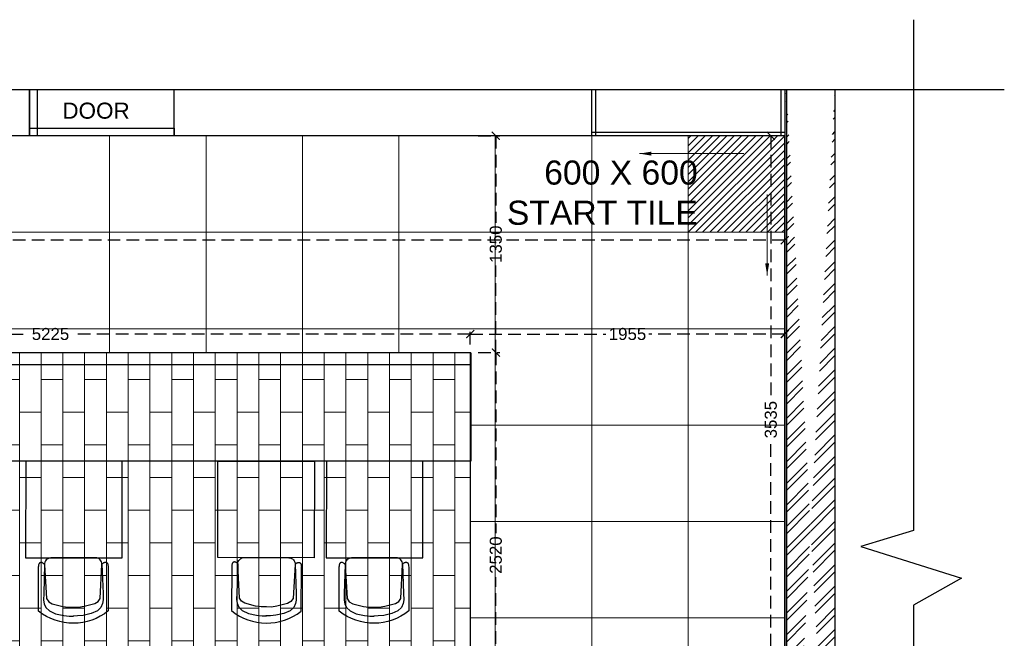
# Model space of a CAD drawing. Header units: millimetres. Extents: x 977810 to 1748958, y 1188532 to 1209441.
# Tile 13 of 30: x 1080755 to 1086882, y 1197066 to 1200917. Entities that reach past the tile are written whole.
import ezdxf

# ---------------------------------------------------------------- set-up
doc = ezdxf.new("R2010")
doc.units = ezdxf.units.MM
doc.header["$LTSCALE"] = 7
doc.header["$PDMODE"] = 35
doc.header["$PDSIZE"] = -5
doc.linetypes.add('( Hidden )', pattern=[0.375, 0.25, -0.125])
for name, color, linetype, lineweight in [('extended lines', 6, 'Continuous', 25), ('PD_ELEVATION_05', 50, 'Continuous', 30), ('PD_HATCH', 45, 'Continuous', 9)]:
    doc.layers.add(name, color=color, linetype=linetype, lineweight=lineweight)
doc.layers.add('PD_BASE', color=8, linetype='Continuous')
doc.layers.add('PD_DIMENSION', color=101, linetype='Continuous')
doc.styles.get("Standard").update_dxf_attribs({"font": 'arial.ttf'})
doc.styles.add('style1', font='arial.ttf', dxfattribs={"height": 500})
doc.dimstyles.new('100', dxfattribs={"dimtxt": 200, "dimasz": 75, "dimexe": 35, "dimexo": 25, "dimgap": 0.5, "dimtad": 1, "dimdec": 0, "dimrnd": 5, "dimzin": 0, "dimdsep": 46, "dimtxsty": 'Standard', "dimblk": 'OBLIQUE', "dimcen": 5, "dimdle": 35, "dimclre": 1, "dimadec": 0, "dimazin": 0, "dimtfac": 1, "dimtdec": 0, "dimtmove": 1, "dimatfit": 3, "dimfxl": 0.18, "dimtolj": 1, "dimtzin": 0, "dimlwd": -1, "dimlwe": -1, "dimarcsym": 0})
doc.dimstyles.new('MM', dxfattribs={"dimtxt": 75, "dimasz": 50, "dimexe": 25, "dimexo": 50, "dimgap": 25, "dimtad": 0, "dimdec": 0, "dimrnd": 5, "dimtxsty": 'Standard', "dimblk": 'ARCHTICK', "dimcen": 2.5, "dimadec": 0, "dimazin": 0, "dimtfac": 1, "dimtdec": 0, "dimtmove": 1, "dimatfit": 3, "dimfxl": 1, "dimarcsym": 0})

# ---------------------------------------------------------------- blocks, each defined once
blk = doc.blocks.new('_ARCHTICK')
at = {"color": 0, "linetype": 'ByBlock', "const_width": 0.15}
blk.add_lwpolyline([(-0.5, -0.5), (0.5, 0.5)], dxfattribs=at)
blk = doc.blocks.new('*D12')
at = {"layer": 'Defpoints', "color": 0, "ltscale": 45, "transparency": 16777216}
for p in [(1078334.927321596, 1198960.242116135), (1078334.927321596, 1198844.61864366), (1083558.284817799, 1198844.61864366)]:
    blk.add_point(p, dxfattribs=at)
at = {"layer": 'PD_DIMENSION', "color": 0, "linetype": '( Hidden )', "lineweight": -2, "ltscale": 45, "transparency": 16777216}
for p, q in [((1078334.927321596, 1198894.61864366), (1078334.927321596, 1198985.242116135)), ((1083558.284817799, 1198894.61864366), (1083558.284817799, 1198985.242116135)), ((1078334.927321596, 1198960.242116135), (1080809.336287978, 1198960.242116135)), ((1083558.284817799, 1198960.242116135), (1081083.875851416, 1198960.242116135))]:
    blk.add_line(p, q, dxfattribs=at)
at = {"layer": 'PD_DIMENSION', "color": 0, "lineweight": -2, "ltscale": 45, "transparency": 16777216, "xscale": 50, "yscale": 50, "zscale": 50, "rotation": 180}
blk.add_blockref('_ARCHTICK', (1078334.927321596, 1198960.242116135), dxfattribs=at)
at = {"layer": 'PD_DIMENSION', "color": 0, "lineweight": -2, "ltscale": 45, "transparency": 16777216, "xscale": 50, "yscale": 50, "zscale": 50}
blk.add_blockref('_ARCHTICK', (1083558.284817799, 1198960.242116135), dxfattribs=at)
at = {"layer": 'PD_DIMENSION', "color": 0, "ltscale": 45, "transparency": 16777216, "insert": (1080946.606069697, 1198960.242116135), "char_height": 75, "attachment_point": 5}
blk.add_mtext('5225', dxfattribs=at)
blk = doc.blocks.new('*D13')
at = {"layer": 'Defpoints', "color": 0, "ltscale": 45, "transparency": 16777216}
for p in [(1083558.284817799, 1198844.61864366), (1083558.284817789, 1196323.695030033), (1083717.678479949, 1196323.695030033)]:
    blk.add_point(p, dxfattribs=at)
at = {"layer": 'PD_DIMENSION', "color": 0, "linetype": '( Hidden )', "lineweight": -2, "ltscale": 45, "transparency": 16777216}
for p, q in [((1083608.284817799, 1198844.61864366), (1083742.678479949, 1198844.61864366)), ((1083717.678479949, 1198844.61864366), (1083717.678479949, 1197721.656836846)), ((1083717.678479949, 1196323.695030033), (1083717.678479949, 1197446.656836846)), ((1083608.284817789, 1196323.695030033), (1083742.678479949, 1196323.695030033))]:
    blk.add_line(p, q, dxfattribs=at)
at = {"layer": 'PD_DIMENSION', "color": 0, "lineweight": -2, "ltscale": 45, "transparency": 16777216, "xscale": 50, "yscale": 50, "zscale": 50}
for p, rotation in [((1083717.678479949, 1198844.61864366), 90), ((1083717.678479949, 1196323.695030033), 270)]:
    blk.add_blockref('_ARCHTICK', p, dxfattribs=dict(at, rotation=rotation))
at = {"layer": 'PD_DIMENSION', "color": 0, "ltscale": 45, "transparency": 16777216, "insert": (1083717.678479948, 1197584.156836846), "char_height": 75, "attachment_point": 5, "rotation": 90}
blk.add_mtext('2520', dxfattribs=at)
blk = doc.blocks.new('*D14')
at = {"layer": 'Defpoints', "color": 0, "ltscale": 45, "transparency": 16777216}
for p in [(1085428.879238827, 1200194.396164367), (1085515.592827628, 1200194.396164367), (1085515.592827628, 1196660.444381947)]:
    blk.add_point(p, dxfattribs=at)
at = {"layer": 'PD_DIMENSION', "color": 0, "linetype": '( Hidden )', "lineweight": -2, "ltscale": 45, "transparency": 16777216}
for p, q in [((1085465.592827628, 1200194.396164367), (1085403.879238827, 1200194.396164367)), ((1085428.879238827, 1200194.396164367), (1085428.879238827, 1198564.664475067)), ((1085428.879238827, 1196660.444381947), (1085428.879238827, 1198290.176071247)), ((1085465.592827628, 1196660.444381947), (1085403.879238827, 1196660.444381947))]:
    blk.add_line(p, q, dxfattribs=at)
at = {"layer": 'PD_DIMENSION', "color": 0, "lineweight": -2, "ltscale": 45, "transparency": 16777216, "xscale": 50, "yscale": 50, "zscale": 50}
for p, rotation in [((1085428.879238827, 1200194.396164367), 90), ((1085428.879238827, 1196660.444381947), 270)]:
    blk.add_blockref('_ARCHTICK', p, dxfattribs=dict(at, rotation=rotation))
at = {"layer": 'PD_DIMENSION', "color": 0, "ltscale": 45, "transparency": 16777216, "insert": (1085428.879238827, 1198427.420273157), "char_height": 75, "attachment_point": 5, "rotation": 90}
blk.add_mtext('3535', dxfattribs=at)
blk = doc.blocks.new('*D15')
at = {"layer": 'Defpoints', "color": 0, "ltscale": 45, "transparency": 16777216}
for p in [(1074114.371911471, 1200195.434111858), (1085515.592827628, 1200194.396164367), (1085515.592827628, 1199544.543763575)]:
    blk.add_point(p, dxfattribs=at)
at = {"layer": 'PD_DIMENSION', "color": 0, "linetype": '( Hidden )', "lineweight": -2, "ltscale": 45, "transparency": 16777216}
for p, q in [((1074114.371911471, 1200145.434111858), (1074114.371911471, 1199519.543763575)), ((1085515.592827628, 1200144.396164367), (1085515.592827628, 1199519.543763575)), ((1074114.371911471, 1199544.543763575), (1079652.516475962, 1199544.543763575)), ((1085515.592827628, 1199544.543763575), (1079977.448263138, 1199544.543763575))]:
    blk.add_line(p, q, dxfattribs=at)
at = {"layer": 'PD_DIMENSION', "color": 0, "lineweight": -2, "ltscale": 45, "transparency": 16777216, "xscale": 50, "yscale": 50, "zscale": 50, "rotation": 180}
blk.add_blockref('_ARCHTICK', (1074114.371911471, 1199544.543763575), dxfattribs=at)
at = {"layer": 'PD_DIMENSION', "color": 0, "lineweight": -2, "ltscale": 45, "transparency": 16777216, "xscale": 50, "yscale": 50, "zscale": 50}
blk.add_blockref('_ARCHTICK', (1085515.592827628, 1199544.543763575), dxfattribs=at)
at = {"layer": 'PD_DIMENSION', "color": 0, "ltscale": 45, "transparency": 16777216, "insert": (1079814.98236955, 1199544.543763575), "char_height": 75, "attachment_point": 5}
blk.add_mtext('11400', dxfattribs=at)
blk = doc.blocks.new('*D20')
at = {"layer": 'Defpoints', "color": 0, "ltscale": 45, "transparency": 16777216}
for p in [(1085515.579022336, 1198960.242116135), (1083558.284817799, 1198844.61864366), (1085515.579022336, 1198844.618911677, -1.862645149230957e-09)]:
    blk.add_point(p, dxfattribs=at)
at = {"layer": 'PD_DIMENSION', "color": 0, "linetype": '( Hidden )', "lineweight": -2, "ltscale": 45, "transparency": 16777216}
for p, q in [((1083558.284817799, 1198894.61864366), (1083558.284817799, 1198985.242116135)), ((1085515.579022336, 1198894.618911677), (1085515.579022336, 1198985.242116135)), ((1083558.284817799, 1198960.242116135), (1084403.192151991, 1198960.242116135)), ((1085515.579022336, 1198960.242116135), (1084670.671688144, 1198960.242116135))]:
    blk.add_line(p, q, dxfattribs=at)
at = {"layer": 'PD_DIMENSION', "color": 0, "lineweight": -2, "ltscale": 45, "transparency": 16777216, "xscale": 50, "yscale": 50, "zscale": 50, "rotation": 180}
blk.add_blockref('_ARCHTICK', (1083558.284817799, 1198960.242116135), dxfattribs=at)
at = {"layer": 'PD_DIMENSION', "color": 0, "lineweight": -2, "ltscale": 45, "transparency": 16777216, "xscale": 50, "yscale": 50, "zscale": 50}
blk.add_blockref('_ARCHTICK', (1085515.579022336, 1198960.242116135), dxfattribs=at)
at = {"layer": 'PD_DIMENSION', "color": 0, "ltscale": 45, "transparency": 16777216, "insert": (1084536.931920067, 1198960.242116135), "char_height": 75, "attachment_point": 5}
blk.add_mtext('1955', dxfattribs=at)
blk = doc.blocks.new('*D30')
at = {"layer": 'Defpoints', "color": 0, "ltscale": 45, "transparency": 16777216}
for p in [(1083558.311659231, 1200194.435085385), (1083717.678479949, 1200194.435085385), (1083558.284817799, 1198844.61864366)]:
    blk.add_point(p, dxfattribs=at)
at = {"layer": 'PD_DIMENSION', "color": 0, "linetype": '( Hidden )', "lineweight": -2, "ltscale": 45, "transparency": 16777216}
for p, q in [((1083608.311659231, 1200194.435085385), (1083742.678479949, 1200194.435085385)), ((1083717.678479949, 1200194.435085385), (1083717.678479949, 1199652.857355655)), ((1083717.678479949, 1198844.61864366), (1083717.678479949, 1199386.19637339)), ((1083608.284817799, 1198844.61864366), (1083742.678479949, 1198844.61864366))]:
    blk.add_line(p, q, dxfattribs=at)
at = {"layer": 'PD_DIMENSION', "color": 0, "lineweight": -2, "ltscale": 45, "transparency": 16777216, "xscale": 50, "yscale": 50, "zscale": 50}
for p, rotation in [((1083717.678479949, 1200194.435085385), 90), ((1083717.678479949, 1198844.61864366), 270)]:
    blk.add_blockref('_ARCHTICK', p, dxfattribs=dict(at, rotation=rotation))
at = {"layer": 'PD_DIMENSION', "color": 0, "ltscale": 45, "transparency": 16777216, "insert": (1083717.678479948, 1199519.526864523), "char_height": 75, "attachment_point": 5, "rotation": 90}
blk.add_mtext('1350', dxfattribs=at)
blk = doc.blocks.new('final layout rev')
at = {"layer": 'PD_BASE'}
h = blk.add_hatch(dxfattribs=at)
h.set_pattern_fill('ANSI32', color=8, scale=10)
h.set_pattern_definition([(45, (66516.27619255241, 0), (-67.35192090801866, 67.35192090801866), []), (45, (66561.17749255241, 0), (-67.35192090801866, 67.35192090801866), [])])
edge = h.paths.add_edge_path()
edge.add_line((999540.6110777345, 1200482.615860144), (999540.6110777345, 1195015.783488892))
edge.add_line((999238.611077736, 1200482.615860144), (999238.611077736, 1195015.783488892))
at = {"layer": 'extended lines', "color": 8}
for points in [[(1000030.298373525, 1200918.164668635), (1000030.298373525, 1197738.932285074), (999702.8014063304, 1197638.315362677), (1000327.688096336, 1197441.356791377), (1000030.298373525, 1197273.970750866), (1000030.298373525, 1194080.703208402)], [(984884.9487519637, 1200482.615860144), (992677.9350918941, 1200482.615860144), (992778.5520142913, 1200155.11889295), (992975.5105855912, 1200780.005582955), (993142.8966261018, 1200482.615860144), (1000594.626757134, 1200482.615860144)]]:
    blk.add_lwpolyline(points, dxfattribs=at)
at = {"layer": 'PD_BASE', "color": 8}
blk.add_line((999228.611077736, 1200482.615860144, -999001.3930008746), (999228.611077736, 1195015.783488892, -999001.3930008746), dxfattribs=at)
at = {"layer": 'PD_BASE', "color": 8, "lineweight": 30}
for p, q in [((999238.611077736, 1200482.615860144, -999001.3930008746), (999238.611077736, 1195015.783488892, -999001.3930008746)), ((999540.6110777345, 1200482.615860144), (999540.6110777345, 1195015.783488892))]:
    blk.add_line(p, q, dxfattribs=at)
at = {"layer": 'PD_BASE', "color": 8}
for points in [[(994528.6110777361, 1200482.615860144), (994528.6110777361, 1200194.489625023), (994088.6110777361, 1200194.489625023), (994088.6110777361, 1200482.615860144)], [(994577.5479700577, 1200482.615860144), (994577.5479700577, 1200194.395886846), (994528.6110777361, 1200194.395886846), (994528.6110777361, 1200482.615860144)], [(999228.6110777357, 1200482.615860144), (999228.6110777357, 1200194.395886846), (995428.6110777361, 1200194.395886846), (995428.6110777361, 1200482.615860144)], [(998051.1110777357, 1200482.615860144), (998051.1110777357, 1200194.419131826), (998028.6110777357, 1200194.419131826), (998028.6110777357, 1200482.615860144)], [(999228.6110777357, 1200482.615860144), (999228.6110777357, 1200194.396139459), (999206.1110777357, 1200194.396139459), (999206.1110777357, 1200482.615860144)]]:
    blk.add_lwpolyline(points, dxfattribs=at)
for points in [[(994528.6110777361, 1200243.332779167), (995428.6110777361, 1200243.332779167), (995428.6110777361, 1200194.395886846), (994528.6110777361, 1200194.395886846)], [(994528.6110777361, 1200243.332779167), (995428.6110777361, 1200243.332779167), (995428.6110777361, 1200194.395886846), (994528.6110777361, 1200194.395886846)], [(998028.6110777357, 1200194.417620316), (998028.6110777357, 1200216.917620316), (999228.6110777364, 1200216.917620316), (999228.6110777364, 1200194.417620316)]]:
    blk.add_lwpolyline(points, close=True, dxfattribs=at)
at = {"layer": 'PD_BASE', "color": 8, "insert": (994733.5425071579, 1200401.854233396), "char_height": 100, "width": 166.1826931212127, "attachment_point": 1, "style": 'style1'}
blk.add_mtext('DOOR', dxfattribs=at)
blk = doc.blocks.new('_Oblique')
at = {"color": 0, "linetype": 'ByBlock', "lineweight": -2}
blk.add_line((-0.5, -0.5), (0.5, 0.5), dxfattribs=at)
blk = doc.blocks.new('A$C57124B3B')
at = {"color": 8}
for p, q in [((45.614969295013, 504.4151133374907), (45.614969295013, 108.6563951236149)), ((664.7563675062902, 108.6563951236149), (664.7563675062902, 505.8169440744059))]:
    blk.add_line(p, q, dxfattribs=at)
for points in [[(100.1289893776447, 525.3198874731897), (95.14386179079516, 530.423258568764), (90.45119209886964, 534.3933567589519), (86.0484077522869, 537.3607339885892), (81.93293620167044, 539.455942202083), (78.10220489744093, 540.8095333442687), (74.55364129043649, 541.5520593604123), (71.28467283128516, 541.814072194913), (68.29272697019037, 541.726123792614), (65.5722292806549, 541.3981501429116), (63.10559782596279, 540.8576234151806), (60.87224879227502, 540.1113998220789), (58.85159836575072, 539.1663355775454), (57.02306273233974, 538.029286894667), (55.36605807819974, 536.7071099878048), (53.86000058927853, 535.2066610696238), (52.48430645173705, 533.5347963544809), (51.2195354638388, 531.64637631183), (50.05082187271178, 529.2882784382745), (48.96444353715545, 526.1553844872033), (47.9466783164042, 521.9425762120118), (46.98380406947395, 516.3447353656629), (46.0620986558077, 509.0567437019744), (45.75000798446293, 505.816944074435)], [(100.1289893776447, 525.3198874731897), (91.71261874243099, 264.9756494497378), (89.95610757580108, 207.0510363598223), (95.22548680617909, 175.4559052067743), (111.0339330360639, 140.3501352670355), (142.6506712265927, 110.5102205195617), (197.1017460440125, 85.93616096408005), (269.1177782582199, 70.13859538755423), (318.2994738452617, 64.87274019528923), (356.9422567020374, 64.87274019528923)], [(610.3773861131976, 525.3198874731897), (618.7937567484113, 264.9756494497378), (620.5502679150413, 207.0510363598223), (615.2808886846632, 175.4559052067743), (599.4724424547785, 140.3501352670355), (567.8557042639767, 110.5102205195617), (513.4046294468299, 85.93616096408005), (441.3885972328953, 70.13859538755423), (392.2069016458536, 64.87274019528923), (353.564118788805, 64.87274019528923)], [(610.3773861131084, 525.3198874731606), (615.362513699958, 530.4232585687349), (620.0551833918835, 534.3933567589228), (624.4579677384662, 537.3607339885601), (628.5734392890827, 539.4559422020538), (632.4041705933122, 540.8095333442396), (635.9527342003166, 541.5520593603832), (639.221702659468, 541.8140721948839), (642.2136485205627, 541.7261237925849), (644.9341462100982, 541.3981501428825), (647.4007776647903, 540.8576234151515), (649.6341266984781, 540.1113998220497), (651.6547771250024, 539.1663355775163), (653.4833127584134, 538.029286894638), (655.1403174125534, 536.7071099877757), (656.6463749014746, 535.2066610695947), (658.0220690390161, 533.5347963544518), (659.2868400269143, 531.6463763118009), (660.4555536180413, 529.2882784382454), (661.5419319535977, 526.1553844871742), (662.5596971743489, 521.9425762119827), (663.5225714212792, 516.3447353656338), (664.4442768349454, 509.0567437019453), (664.7563675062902, 505.8169440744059)]]:
    blk.add_lwpolyline(points, dxfattribs=at)
blk.add_lwpolyline([(353.4292343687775, 143.8606710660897), (309.5169180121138, 143.8606710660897), (260.3353766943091, 150.8818456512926), (165.4850078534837, 175.4559052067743), (135.6247808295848, 193.0087901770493), (116.3033122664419, 221.0933855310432), (100.2107068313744, 522.2590966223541, -0.4299371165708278), (157.4920002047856, 582.6828983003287), (552.8793365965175, 582.6828983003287, -0.4299371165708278), (610.1606299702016, 522.2590966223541), (594.0680245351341, 221.0933855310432), (574.7465559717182, 193.0087901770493), (544.8863289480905, 175.4559052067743), (450.035960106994, 150.8818456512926), (400.8544187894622, 143.8606710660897), (356.9421024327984, 143.8606710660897)], format="xyb", dxfattribs=at)
blk.add_arc((355.1856684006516, 498.7192774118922), 497.9789853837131, 231.5629704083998, 308.4370295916, dxfattribs=at)

msp = doc.modelspace()

# ---------------------------------------------------------------- hatches: boundary and pattern name
at = {"layer": 'PD_HATCH', "ltscale": 0.5}
h = msp.add_hatch(dxfattribs=at)
h.set_pattern_fill('ANSI31', color=256, scale=10)
h.set_pattern_definition([(45, (29206.52860398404, 62973.59945617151), (-22.45064030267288, 22.45064030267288), [])])
h.paths.add_polyline_path([(1085515.57484722, 1200194.396164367), (1084914.371911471, 1200194.396164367), (1084914.380901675, 1199593.75274941), (1085515.583837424, 1199593.75274941)])
at = {"layer": 'PD_HATCH'}
h = msp.add_hatch(dxfattribs=at)
h.set_pattern_fill('AR-BRSTD', color=256, scale=2, angle=90)
h.set_pattern_definition([(90, (0, 0), (-135.4836, 8.295977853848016e-15), []), (180, (0, 0), (-135.4836, -203.2), [135.4836, -135.4836])])
edge = h.paths.add_edge_path()
edge.add_line((1083558.290286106, 1196323.032359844), (1083558.284817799, 1198844.61864366))
edge.add_line((1083558.284817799, 1198844.61864366), (1078334.927321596, 1198844.61864366))
edge.add_line((1078334.927321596, 1198844.61864366), (1075643.768218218, 1195592.783658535))
edge.add_arc((1085462.639194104, 1129464.961349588), 66852.8167736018, 97.58499019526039, 98.44575314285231, ccw=False)
edge.add_arc((1079252.574274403, 1196228.056019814), 2660.780158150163, 184.1982981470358, 190.7265556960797, ccw=False)
edge.add_arc((1077584.476495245, 1190830.645772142), 5295.142267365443, 94.19829814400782, 100.72655569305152, ccw=False)
edge.add_arc((1074582.539236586, 1195616.3498818), 2660.780158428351, 4.198290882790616, 10.72654843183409, ccw=False)
edge.add_arc((1086008.856292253, 1126760.733625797), 69605.45006617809, 92.01760223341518, 97.24049128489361, ccw=False)

# ---------------------------------------------------------------- linework, layer by layer
at = {"layer": 'PD_BASE'}
for p, q in [((1083562.526961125, 1198842.943825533), (1078339.169464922, 1198842.943825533)), ((1083562.526961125, 1198842.943825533), (1083562.526961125, 1198167.943825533)), ((1083562.526961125, 1198767.943825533), (1078958.568524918, 1198767.943825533)), ((1083562.526961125, 1198167.943825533), (1079523.110920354, 1198167.943825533))]:
    msp.add_line(p, q, dxfattribs=at)
for points in [[(1081393.048141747, 1198166.900563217), (1080793.049048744, 1198167.943825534), (1080792.005786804, 1197567.944732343), (1081392.004879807, 1197566.901470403)], [(1081988.569773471, 1198168.98708785), (1082588.568866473, 1198167.943825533), (1082587.525603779, 1197567.944732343), (1081987.526510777, 1197568.987995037)], [(1083263.567958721, 1198166.900563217), (1082663.568865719, 1198167.943825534), (1082662.525603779, 1197567.944732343), (1083262.524696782, 1197566.901470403)]]:
    msp.add_lwpolyline(points, close=True, dxfattribs=at)
at = {"layer": 'PD_ELEVATION_05', "elevation": -1.862645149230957e-09}
msp.add_lwpolyline([(1084914.585754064, 1196358.254879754), (1084914.58575407, 1196661.259111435), (1085515.585777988, 1196659.257016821), (1085515.57484722, 1200195.211963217), (1074097.402672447, 1200195.434442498), (1074096.925124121, 1198195.43454866), (1074327.574847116, 1198195.379520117), (1074323.140204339, 1195382.816326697, -0.004692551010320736), (1075643.886363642, 1195593.763943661), (1078334.909341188, 1198845.434442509), (1083558.266837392, 1198845.434442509), (1083558.272305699, 1196323.848158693, -0.006054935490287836), (1084914.585754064, 1196358.254879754, 2.49475250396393)], format="xyb", dxfattribs=at)
at = {"layer": 'PD_HATCH', "ltscale": 0.5}
for p, q in [((1081314.371911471, 1200195.293822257), (1081314.371911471, 1198845.434442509)), ((1081914.371911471, 1200195.282131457), (1081914.371911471, 1198845.434442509)), ((1082514.371911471, 1200195.270440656), (1082514.371911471, 1198845.434442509)), ((1083114.371911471, 1200195.258749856), (1083114.371911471, 1198845.434442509)), ((1083714.371911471, 1200195.247059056), (1083714.371911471, 1196329.009240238)), ((1084314.371911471, 1200195.235368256), (1084314.371911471, 1196346.274525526)), ((1084914.371911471, 1200195.223677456), (1084914.371911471, 1196358.252045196)), ((1085515.592827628, 1199593.75274941), (1074097.258735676, 1199593.75274941)), ((1085515.592827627, 1198993.75274941), (1074097.115587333, 1198993.75274941)), ((1085515.592827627, 1198393.75274941), (1083558.267816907, 1198393.75274941)), ((1085515.592827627, 1197793.75274941), (1083558.269118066, 1197793.75274941)), ((1085515.592827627, 1197193.75274941), (1083558.270419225, 1197193.75274941))]:
    msp.add_line(p, q, dxfattribs=at)
at = {"layer": 'PD_HATCH', "ltscale": 0.5, "elevation": -9.313225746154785e-10}
msp.add_lwpolyline([(1084914.371911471, 1200194.396164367), (1085515.592827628, 1200194.396164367), (1085515.592827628, 1199593.75274941)], dxfattribs=at)

# ---------------------------------------------------------------- block references
at = {"layer": 'PD_BASE'}
msp.add_blockref('final layout rev', (86286.99973029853, -0.837254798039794), dxfattribs=at)
at = {"layer": 'PD_BASE', "extrusion": (1.31411496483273e-13, -4.358488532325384e-15, -1), "xscale": 0.7000572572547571, "yscale": 0.7000572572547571, "zscale": -0.700057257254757, "rotation": 359.7569952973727}
for p in [(-1081338.393259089, 1197160.57689703, 1.368478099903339e-07), (-1083208.913076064, 1197160.57689703, 1.370936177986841e-07)]:
    msp.add_blockref('A$C57124B3B', p, dxfattribs=at)
at = {"layer": 'PD_BASE', "extrusion": (-1.314258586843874e-13, -3.901473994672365e-15, -1), "xscale": -0.7000572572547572, "yscale": 0.7000572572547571, "zscale": -0.7000572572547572, "rotation": 0.4422532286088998}
msp.add_blockref('A$C57124B3B', (-1082039.724799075, 1197162.479442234, -1.469133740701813e-07), dxfattribs=at)

# ---------------------------------------------------------------- texts
at = {"layer": 'PD_HATCH', "ltscale": 0.5, "insert": (1084974.028737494, 1200040.744205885), "char_height": 50, "width": 1365.884117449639, "attachment_point": 3, "rotation": 0.00813319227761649}
msp.add_mtext('{\\H3x;600 X 600 START TILE}', dxfattribs=at)

# ---------------------------------------------------------------- dimensions: what is measured, and where the dimension line sits
at = {"layer": 'PD_DIMENSION', "ltscale": 45}
for base, p1, p2, picture, middle in [((1083717.678479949, 1200194.435085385), (1083558.284817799, 1198844.61864366), (1083558.311659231, 1200194.435085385), '*D30', (1083717.678479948, 1199519.526864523)), ((1085428.879238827, 1200194.396164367), (1085515.592827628, 1196660.444381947), (1085515.592827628, 1200194.396164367), '*D14', (1085428.879238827, 1198427.420273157)), ((1083717.678479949, 1196323.695030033), (1083558.284817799, 1198844.61864366), (1083558.284817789, 1196323.695030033), '*D13', (1083717.678479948, 1197584.156836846))]:
    dim = msp.add_linear_dim(base=base, p1=p1, p2=p2, angle=90, dimstyle='MM', dxfattribs=at)
    dim.commit()
    dim.dimension.update_dxf_attribs({"geometry": picture, "text_midpoint": middle})
for base, p1, p2, picture, middle in [((1085515.592827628, 1199544.543763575), (1074114.371911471, 1200195.434111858), (1085515.592827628, 1200194.396164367), '*D15', (1079814.98236955, 1199544.543763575)), ((1078334.927321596, 1198960.242116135), (1083558.284817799, 1198844.61864366), (1078334.927321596, 1198844.61864366), '*D12', (1080946.606069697, 1198960.242116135)), ((1085515.579022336, 1198960.242116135), (1083558.284817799, 1198844.61864366), (1085515.579022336, 1198844.618911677, -1.862645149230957e-09), '*D20', (1084536.931920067, 1198960.242116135))]:
    dim = msp.add_linear_dim(base=base, p1=p1, p2=p2, dimstyle='MM', dxfattribs=at)
    dim.commit()
    dim.dimension.update_dxf_attribs({"geometry": picture, "text_midpoint": middle})

# ---------------------------------------------------------------- leaders
at = {"layer": 'PD_HATCH', "ltscale": 0.5}
for points in [[(1084611.064086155, 1200083.310099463, -2.546852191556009e-08), (1085260.772209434, 1200083.310099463, -2.546852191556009e-08)], [(1085406.140739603, 1199325.322680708, -2.546852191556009e-08), (1085406.140739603, 1199829.352801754, -2.546852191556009e-08)]]:
    msp.add_leader(points, dimstyle='100', override={"dimtad": 0}, dxfattribs=at)

doc.saveas('drawing.dxf')
